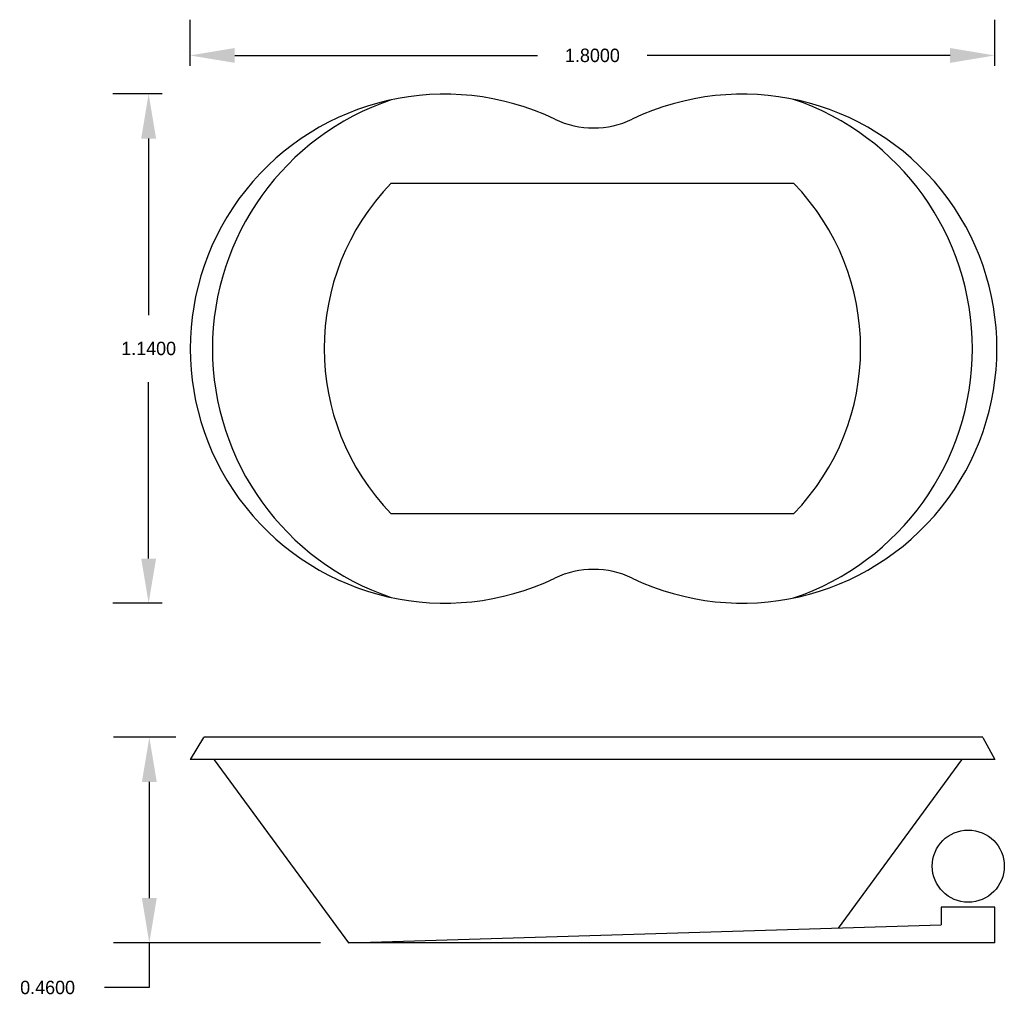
# Model space of a CAD drawing. Extents: x 42.57 to 44.77, y 14.77 to 16.95.
import ezdxf

# ---------------------------------------------------------------- set-up
doc = ezdxf.new("R2010")
doc.units = 0
doc.header["$MEASUREMENT"] = 0
doc.layers.get('0').update_dxf_attribs({"linetype": 'CONTINUOUS'})
doc.layers.get('DEFPOINTS').update_dxf_attribs({"linetype": 'CONTINUOUS'})
doc.dimstyles.get("Standard").update_dxf_attribs({"dimtxt": 0.18, "dimasz": 0.18, "dimexe": 0.18, "dimexo": 0.0625, "dimgap": 0.09, "dimtad": 0, "dimtih": 1, "dimtoh": 1, "dimdec": 4, "dimzin": 0, "dimdsep": 46, "dimtxsty": 'Standard', "dimcen": 0.09, "dimadec": 0, "dimazin": 0, "dimtfac": 1, "dimtdec": 4, "dimtofl": 0, "dimtmove": 0, "dimatfit": 3, "dimfxl": 0, "dimtolj": 1, "dimtzin": 0, "dimarcsym": 0})

# ---------------------------------------------------------------- blocks, each defined once
blk = doc.blocks.new('*D1')
at = {"color": 0, "linetype": 'ByBlock'}
for p, q in [((42.8911, 16.7874), (42.7809, 16.7874)), ((42.8609, 16.6874), (42.8609, 16.2924)), ((42.8609, 15.7474), (42.8609, 16.1424)), ((42.8911, 15.6474), (42.7809, 15.6474))]:
    blk.add_line(p, q, dxfattribs=at)
for points in [[(42.8443, 16.6874), (42.8776, 16.6874), (42.8609, 16.7874)], [(42.8443, 15.7474), (42.8776, 15.7474), (42.8609, 15.6474)]]:
    blk.add_solid(points, dxfattribs=at)
at = {"layer": 'DEFPOINTS', "color": 0, "linetype": 'ByBlock'}
for p in [(42.9536, 16.7874), (42.8609, 15.6474), (42.9536, 15.6474)]:
    blk.add_point(p, dxfattribs=at)
at = {"color": 0, "linetype": 'ByBlock', "insert": (42.8609, 16.2174), "char_height": 0.03, "attachment_point": 5}
blk.add_mtext('\\A1;1.1400', dxfattribs=at)
blk = doc.blocks.new('*D2')
at = {"color": 0, "linetype": 'ByBlock'}
for p, q in [((42.9215, 15.3474), (42.7824, 15.3474)), ((42.8624, 15.2474), (42.8624, 14.9874)), ((43.2452, 14.8874), (42.7824, 14.8874)), ((42.8624, 14.8874), (42.8624, 14.7874)), ((42.8624, 14.7874), (42.7624, 14.7874))]:
    blk.add_line(p, q, dxfattribs=at)
for points in [[(42.8458, 15.2474), (42.8791, 15.2474), (42.8624, 15.3474)], [(42.8458, 14.9874), (42.8791, 14.9874), (42.8624, 14.8874)]]:
    blk.add_solid(points, dxfattribs=at)
at = {"layer": 'DEFPOINTS', "color": 0, "linetype": 'ByBlock'}
for p in [(42.984, 15.3474), (42.8624, 14.8874), (43.3077, 14.8874)]:
    blk.add_point(p, dxfattribs=at)
at = {"color": 0, "linetype": 'ByBlock', "insert": (42.6349, 14.7874), "char_height": 0.03, "attachment_point": 5}
blk.add_mtext('\\A1;0.4600', dxfattribs=at)
blk = doc.blocks.new('*D0')
at = {"color": 0, "linetype": 'ByBlock'}
for p, q in [((42.9536, 16.8499), (42.9536, 16.9533)), ((44.7536, 16.8499), (44.7536, 16.9533)), ((43.0536, 16.8733), (43.7311, 16.8733)), ((44.6536, 16.8733), (43.9761, 16.8733))]:
    blk.add_line(p, q, dxfattribs=at)
for points in [[(43.0536, 16.89), (43.0536, 16.8567), (42.9536, 16.8733)], [(44.6536, 16.89), (44.6536, 16.8567), (44.7536, 16.8733)]]:
    blk.add_solid(points, dxfattribs=at)
at = {"layer": 'DEFPOINTS', "color": 0, "linetype": 'ByBlock'}
for p in [(44.7536, 16.8733), (42.9536, 16.7874), (44.7536, 16.7874)]:
    blk.add_point(p, dxfattribs=at)
at = {"color": 0, "linetype": 'ByBlock', "insert": (43.8536, 16.8733), "char_height": 0.03, "attachment_point": 5}
blk.add_mtext('\\A1;1.8000', dxfattribs=at)

msp = doc.modelspace()

# ---------------------------------------------------------------- linework, layer by layer
for p, q in [((43.40364, 16.58744), (44.30364, 16.58744)), ((44.30364, 15.84744), (43.40364, 15.84744)), ((42.98366, 15.34683), (42.95364, 15.29744)), ((44.72671, 15.34744), (42.98403, 15.34744)), ((44.72704, 15.34683), (44.75364, 15.29744)), ((44.75364, 15.29744), (42.95364, 15.29744)), ((43.00766, 15.29668), (43.30766, 14.88744)), ((44.67904, 15.29668), (44.40327, 14.92049)), ((44.63364, 14.96744), (44.63364, 14.92744)), ((44.75364, 14.96744), (44.63364, 14.96744)), ((44.75364, 14.88744), (44.75364, 14.96744)), ((43.30766, 14.88744), (44.63364, 14.92744)), ((44.75364, 14.88744), (43.30766, 14.88744))]:
    msp.add_line(p, q)
msp.add_circle((44.69431, 15.05905), 0.08067)
for centre, radius, start, end in [((43.52348, 16.21711), 0.5695, 64.38044, 295.61956), ((44.18893, 16.21711), 0.5695, 244.38044, 115.61956), ((43.5911, 16.21711), 0.58746, 108.60861, 251.39139), ((44.11467, 16.21711), 0.58897, 288.71399, 71.28601), ((43.85621, 16.91096), 0.2, 244.38044, 295.61956), ((43.78497, 16.21744), 0.53133, 135.8642, 224.1358), ((43.9223, 16.21744), 0.53133, 315.8642, 44.1358), ((43.85621, 15.52326), 0.2, 64.38044, 115.61956)]:
    msp.add_arc(centre, radius, start, end)

# ---------------------------------------------------------------- dimensions: what is measured, and where the dimension line sits
dim = msp.add_linear_dim(base=(44.75364, 16.87334), p1=(42.95364, 16.78744), p2=(44.75364, 16.78744), dimstyle='Standard', override={"dimtxt": 0.03, "dimasz": 0.1, "dimexe": 0.08, "dimgap": 0.06})
dim.commit()
dim.dimension.update_dxf_attribs({"geometry": '*D0', "text_midpoint": (43.85364, 16.87334)})
for base, p1, p2, picture, middle in [((42.86092, 15.64744), (42.95364, 16.78744), (42.95364, 15.64744), '*D1', (42.86092, 16.21744)), ((42.86243, 14.88744), (42.98403, 15.34744), (43.30766, 14.88744), '*D2', (42.63493, 14.78744))]:
    dim = msp.add_linear_dim(base=base, p1=p1, p2=p2, angle=90, dimstyle='Standard', override={"dimtxt": 0.03, "dimasz": 0.1, "dimexe": 0.08, "dimgap": 0.06})
    dim.commit()
    dim.dimension.update_dxf_attribs({"geometry": picture, "text_midpoint": middle})

doc.saveas('drawing.dxf')
